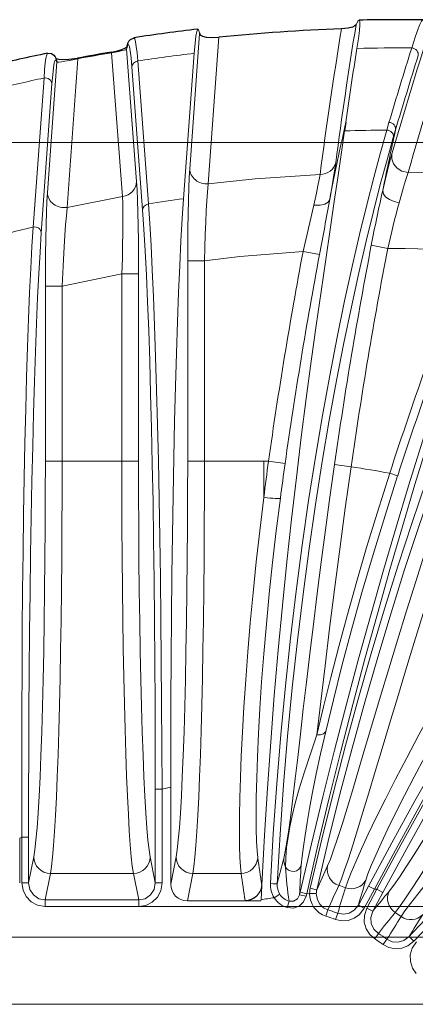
# Model space of a CAD drawing. Header units: millimetres. Extents: x 0 to 594, y 0 to 840.
# Tile 17 of 33: x 272 to 296, y 381 to 439. Entities that reach past the tile are written whole.
import ezdxf

# ---------------------------------------------------------------- set-up
doc = ezdxf.new("R2010")
doc.units = ezdxf.units.MM
doc.styles.add('Default', font='txt')
doc.dimstyles.new('ISO', dxfattribs={"dimtxt": 3.5, "dimasz": 4.375, "dimexe": 2.1, "dimexo": 1.05, "dimgap": 1.75, "dimtad": 1, "dimdsep": 46, "dimtxsty": 'Default', "dimblk": 'CLOSED', "dimcen": 0.09, "dimclrt": 13, "dimadec": 0, "dimazin": 0, "dimtfac": 0.4, "dimtdec": 3, "dimtofl": 0, "dimtmove": 0, "dimatfit": 3, "dimldrblk": 'CLOSED', "dimfxl": 0, "dimtolj": 1, "dimarcsym": 0})

# ---------------------------------------------------------------- blocks, each defined once
blk = doc.blocks.new('_CLOSED')
at = {"color": 0, "linetype": 'ByBlock', "lineweight": -2}
for p, q in [((-1, 0.166667), (0, 0)), ((-1, 0.166667), (-1, -0.166667)), ((0, 0), (-1, -0.166667)), ((0, 0), (-1, 0))]:
    blk.add_line(p, q, dxfattribs=at)
blk = doc.blocks.new('*D10')
at = {"color": 0, "linetype": 'Continuous', "lineweight": -2}
for p, q in [((277.761, 386.45), (494.884, 386.45)), ((492.784, 382.075), (492.784, 366.154)), ((277.761, 361.779), (494.884, 361.779))]:
    blk.add_line(p, q, dxfattribs=at)
at = {"layer": 'Defpoints', "color": 0}
for p in [(276.711, 386.45), (276.711, 361.779), (492.784, 361.779)]:
    blk.add_point(p, dxfattribs=at)
at = {"color": 0, "lineweight": -2, "xscale": 4.375, "yscale": 4.375, "zscale": 4.375}
for p, rotation in [((492.784, 386.45), 90.00000000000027), ((492.784, 361.779), 270.0000000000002)]:
    blk.add_blockref('_CLOSED', p, dxfattribs=dict(at, rotation=rotation))
at = {"color": 0, "lineweight": 0, "insert": (489.284, 374.114), "char_height": 3.5, "attachment_point": 5, "rotation": 90, "style": 'Default'}
blk.add_mtext('\\A1;24.7', dxfattribs=at)
blk = doc.blocks.new('*D11')
at = {"color": 0, "linetype": 'Continuous', "lineweight": -2}
for p, q in [((248.023, 380.614), (459.407, 380.614)), ((457.307, 376.239), (457.307, 371.989)), ((248.023, 367.614), (459.407, 367.614))]:
    blk.add_line(p, q, dxfattribs=at)
at = {"layer": 'Defpoints', "color": 0}
for p in [(246.973, 380.614), (246.973, 367.614), (457.307, 367.614)]:
    blk.add_point(p, dxfattribs=at)
at = {"color": 0, "lineweight": -2, "xscale": 4.375, "yscale": 4.375, "zscale": 4.375}
for p, rotation in [((457.307, 380.614), 90), ((457.307, 367.614), 270)]:
    blk.add_blockref('_CLOSED', p, dxfattribs=dict(at, rotation=rotation))
at = {"color": 0, "lineweight": 0, "insert": (453.807, 374.114), "char_height": 3.5, "attachment_point": 5, "rotation": 90, "style": 'Default'}
blk.add_mtext('\\A1;13', dxfattribs=at)
blk = doc.blocks.new('*D12')
at = {"color": 0, "linetype": 'Continuous', "lineweight": -2}
for p, q in [((248.023, 384.614), (477.145, 384.614)), ((475.045, 380.239), (475.045, 367.989)), ((248.023, 363.614), (477.145, 363.614))]:
    blk.add_line(p, q, dxfattribs=at)
at = {"layer": 'Defpoints', "color": 0}
for p in [(246.973, 384.614), (246.973, 363.614), (475.045, 363.614)]:
    blk.add_point(p, dxfattribs=at)
at = {"color": 0, "lineweight": -2, "xscale": 4.375, "yscale": 4.375, "zscale": 4.375}
for p, rotation in [((475.045, 384.614), 90), ((475.045, 363.614), 270)]:
    blk.add_blockref('_CLOSED', p, dxfattribs=dict(at, rotation=rotation))
at = {"color": 0, "lineweight": 0, "insert": (471.545, 374.114), "char_height": 3.5, "attachment_point": 5, "rotation": 90, "style": 'Default'}
blk.add_mtext('\\A1;21', dxfattribs=at)
blk = doc.blocks.new('*D14')
at = {"color": 0, "linetype": 'Continuous', "lineweight": -2}
for p, q in [((248.011, 432.071), (512.555, 432.071)), ((510.455, 320.533), (510.455, 427.696)), ((248.011, 316.158), (512.555, 316.158))]:
    blk.add_line(p, q, dxfattribs=at)
at = {"layer": 'Defpoints', "color": 0}
for p in [(246.961, 432.071), (510.455, 432.071), (246.961, 316.158)]:
    blk.add_point(p, dxfattribs=at)
at = {"color": 0, "lineweight": -2, "xscale": 4.375, "yscale": 4.375, "zscale": 4.375}
for p, rotation in [((510.455, 432.071), 90.00003193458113), ((510.455, 316.158), 270.0000319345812)]:
    blk.add_blockref('_CLOSED', p, dxfattribs=dict(at, rotation=rotation))
at = {"color": 0, "lineweight": 0, "insert": (506.955, 374.114), "char_height": 3.5, "attachment_point": 5, "rotation": 90.00003, "style": 'Default'}
blk.add_mtext('\\A1;115.9', dxfattribs=at)
blk = doc.blocks.new('b', base_point=(70.359, 265.815))
at = {"color": 0, "linetype": 'Continuous', "lineweight": 30}
for p, q in [((283.131, 438.621), (283.143, 438.561)), ((292.485, 439.103), (292.484, 439.101)), ((278.79, 437.71), (278.801, 437.768)), ((291.875, 433.295), (291.8, 432.765)), ((286.849, 387.718), (286.85, 387.745)), ((285.867, 386.785), (285.856, 386.785))]:
    blk.add_line(p, q, dxfattribs=at)
at = {"color": 0, "linetype": 'Continuous', "lineweight": 0}
for p, q in [((282.548, 430.501), (283.143, 438.561)), ((283.656, 429.602), (284.287, 438.356)), ((277.882, 437.431), (277.876, 437.468)), ((277.883, 437.431), (278.532, 428.841)), ((278.783, 437.635), (278.794, 437.693)), ((278.783, 437.635), (279.374, 429.734)), ((282.18, 428.715), (282.819, 437.399)), ((274.048, 429.083), (274.612, 436.874)), ((274.612, 436.874), (274.645, 436.874)), ((275.859, 437.07), (275.852, 437.107)), ((279.443, 436.939), (280.079, 428.402)), ((279.098, 436.58), (279.737, 428.044)), ((273.2, 427.024), (273.849, 435.922)), ((273.685, 426.672), (274.324, 435.567)), ((294.315, 432.814), (294.45, 433.27)), ((294.708, 432.367), (294.842, 432.822)), ((294.373, 425.743), (293.391, 425.932)), ((290.302, 425.384), (289.32, 425.569)), ((282.427, 413.052), (282.427, 425.006)), ((283.427, 425.006), (282.427, 425.006)), ((283.427, 413.052), (283.427, 425.006)), ((278.495, 413.052), (278.495, 424.229)), ((279.495, 424.229), (278.495, 424.229)), ((279.495, 413.052), (279.495, 424.229)), ((273.927, 413.052), (273.927, 423.485)), ((274.927, 423.485), (273.927, 423.485)), ((274.927, 413.052), (274.927, 423.485)), ((274.927, 413.052), (273.927, 413.052)), ((278.495, 413.052), (274.927, 413.052)), ((278.495, 413.052), (279.495, 413.052)), ((283.427, 413.052), (282.427, 413.052)), ((286.973, 413.052), (283.427, 413.052)), ((286.973, 413.052), (286.973, 410.882)), ((287.256, 413.051), (288.246, 412.911)), ((291.198, 412.843), (292.188, 412.702)), ((294.493, 412.319), (294.968, 412.164)), ((280.495, 393.451), (280.495, 387.863)), ((280.495, 393.451), (280.895, 393.451)), ((280.895, 393.451), (281.413, 393.577)), ((280.895, 393.451), (280.895, 387.863)), ((281.413, 387.794), (281.413, 393.577)), ((272.395, 390.541), (272.527, 390.6)), ((272.395, 390.541), (272.395, 387.863)), ((272.527, 387.863), (272.527, 390.6)), ((272.527, 390.6), (272.927, 390.6)), ((272.927, 387.863), (272.927, 390.6)), ((272.927, 387.863), (273.235, 389.417)), ((280.495, 387.863), (280.187, 389.417)), ((281.413, 387.794), (281.735, 389.417)), ((273.919, 386.843), (274.234, 388.432)), ((279.188, 388.432), (274.234, 388.432)), ((279.503, 386.843), (279.188, 388.432)), ((282.408, 386.785), (282.734, 388.432)), ((285.617, 388.432), (282.734, 388.432)), ((272.527, 387.863), (272.927, 387.863)), ((280.895, 387.863), (280.495, 387.863)), ((286.849, 387.718), (286.807, 386.859)), ((292.623, 386.542), (293.224, 387.671)), ((292.976, 386.355), (293.576, 387.483)), ((293.728, 387.486), (293.129, 386.361)), ((293.224, 387.671), (293.576, 387.483)), ((293.576, 387.483), (293.728, 387.486)), ((294.08, 387.298), (293.728, 387.486)), ((279.503, 386.843), (273.919, 386.843)), ((273.919, 386.45), (273.919, 386.843)), ((279.503, 386.45), (279.503, 386.843)), ((287.593, 386.978), (287.928, 387.19)), ((289.113, 387.15), (289.149, 387.308)), ((289.503, 387.062), (289.113, 387.15)), ((289.539, 387.219), (289.149, 387.308)), ((289.503, 387.062), (289.539, 387.219)), ((289.539, 387.219), (289.711, 387.237)), ((289.711, 387.237), (290.11, 387.231)), ((294.08, 387.298), (293.482, 386.174)), ((279.503, 386.45), (273.919, 386.45)), ((285.856, 386.785), (282.408, 386.785)), ((286.804, 386.785), (285.867, 386.785)), ((288.378, 386.387), (288.488, 386.765)), ((290.682, 385.879), (290.801, 386.254)), ((292.976, 386.355), (292.623, 386.542)), ((293.129, 386.361), (293.482, 386.174)), ((291.251, 385.684), (291.388, 386.053)), ((293.602, 384.517), (293.814, 384.849)), ((294.103, 384.18), (294.33, 384.502)), ((295.942, 384.382), (295.65, 384.654))]:
    blk.add_line(p, q, dxfattribs=at)
for points in [[(292.534, 437.689), (292.624, 438.286), (292.682, 438.757), (292.71, 439.097), (292.704, 439.305), (292.666, 439.379), (292.596, 439.318), (292.485, 439.103)], [(295.808, 437.714), (295.995, 438.303), (296.157, 438.769), (296.29, 439.108), (296.394, 439.316), (296.471, 439.393)], [(282.819, 437.399), (282.868, 437.982), (282.919, 438.417), (282.971, 438.702), (283.024, 438.832), (283.078, 438.806), (283.131, 438.621)], [(279.443, 436.939), (279.402, 437.418), (279.36, 437.799), (279.317, 438.079), (279.274, 438.254), (279.222, 438.326)], [(273.849, 435.922), (273.886, 436.42), (273.925, 436.819), (273.966, 437.117), (274.007, 437.31), (274.06, 437.4)], [(277.883, 437.431), (278.214, 437.492), (278.46, 437.543), (278.625, 437.581), (278.726, 437.61), (278.783, 437.635)], [(279.098, 436.58), (279.05, 437.136), (279.001, 437.548), (278.95, 437.813), (278.898, 437.926), (278.847, 437.889), (278.794, 437.693)], [(274.324, 435.567), (274.369, 436.112), (274.415, 436.531), (274.462, 436.821), (274.511, 436.979), (274.559, 437.002), (274.612, 436.874)], [(274.645, 436.874), (274.736, 436.878), (274.882, 436.895), (275.089, 436.927), (275.37, 436.975), (275.858, 437.07)], [(291.8, 432.765), (291.619, 431.499), (291.412, 430.093), (291.183, 428.552), (290.934, 426.882), (290.669, 425.088), (290.391, 423.176), (290.102, 421.153), (289.808, 419.023), (289.511, 416.796), (289.214, 414.476), (288.92, 412.072), (288.632, 409.59), (288.354, 407.039), (288.088, 404.426), (287.836, 401.759), (287.601, 399.046), (287.384, 396.296), (287.187, 393.516), (287.011, 390.714), (286.85, 387.745)], [(294.315, 432.814), (293.936, 431.48), (293.535, 429.991), (293.117, 428.354), (292.686, 426.574), (292.245, 424.658), (291.8, 422.612), (291.354, 420.443), (290.912, 418.159), (290.478, 415.767), (290.057, 413.275), (289.652, 410.693), (289.266, 408.028), (288.904, 405.289), (288.568, 402.486), (288.262, 399.628), (287.987, 396.725), (287.747, 393.786), (287.542, 390.822), (287.373, 387.824)], [(294.708, 432.367), (294.331, 431.045), (293.932, 429.572), (293.516, 427.95), (293.086, 426.188), (292.648, 424.29), (292.204, 422.264), (291.76, 420.116), (291.32, 417.854), (290.887, 415.485), (290.467, 413.018), (290.062, 410.461), (289.677, 407.822), (289.315, 405.109), (288.979, 402.333), (288.671, 399.503), (288.395, 396.627), (288.153, 393.717), (287.946, 390.781), (287.773, 387.796)], [(302.422, 432.291), (302.001, 431.029), (301.526, 429.625), (301.002, 428.085), (300.433, 426.415), (299.825, 424.619), (299.182, 422.704), (298.51, 420.677), (297.812, 418.544), (297.095, 416.312), (296.363, 413.988), (295.62, 411.579), (294.872, 409.094), (294.123, 406.539), (293.377, 403.922), (292.638, 401.251), (291.909, 398.534), (291.194, 395.779), (290.497, 392.995), (289.819, 390.189), (289.149, 387.308)], [(302.821, 432.5), (302.398, 431.229), (301.921, 429.815), (301.396, 428.265), (300.826, 426.582), (300.216, 424.774), (299.571, 422.846), (298.897, 420.805), (298.198, 418.657), (297.479, 416.409), (296.745, 414.07), (296.002, 411.644), (295.253, 409.142), (294.503, 406.569), (293.757, 403.934), (293.017, 401.245), (292.289, 398.51), (291.575, 395.737), (290.879, 392.934), (290.203, 390.109), (289.539, 387.219)], [(305.053, 432.293), (304.447, 431.058), (303.794, 429.682), (303.101, 428.17), (302.37, 426.527), (301.608, 424.758), (300.82, 422.87), (300.011, 420.868), (299.186, 418.759), (298.35, 416.548), (297.509, 414.243), (296.667, 411.851), (295.829, 409.379), (295, 406.834), (294.184, 404.223), (293.385, 401.555), (292.607, 398.837), (291.853, 396.077), (291.126, 393.284), (290.43, 390.465), (289.747, 387.54)], [(305.384, 431.779), (304.782, 430.556), (304.134, 429.194), (303.444, 427.697), (302.718, 426.07), (301.96, 424.319), (301.177, 422.449), (300.372, 420.467), (299.551, 418.378), (298.72, 416.189), (297.883, 413.907), (297.045, 411.539), (296.211, 409.091), (295.385, 406.57), (294.572, 403.985), (293.775, 401.343), (292.999, 398.651), (292.246, 395.918), (291.52, 393.152), (290.824, 390.36), (290.137, 387.448)], [(294.076, 429.209), (294.221, 429.832), (294.357, 430.392), (294.481, 430.878), (294.622, 431.389)], [(294.622, 431.389), (294.62, 431.087), (294.726, 430.794), (294.93, 430.545), (295.21, 430.367), (295.593, 430.274)], [(282.427, 425.006), (282.43, 425.971), (282.438, 426.912), (282.451, 427.805), (282.469, 428.627), (282.491, 429.358), (282.517, 429.978), (282.548, 430.501)], [(291.266, 430.865), (291.212, 430.485), (291.138, 430.02), (291.047, 429.478), (290.908, 428.677)], [(283.656, 429.602), (286.466, 429.897), (290.332, 430.164)], [(290.332, 430.164), (290.277, 429.859), (290.204, 429.487), (290.114, 429.055), (289.957, 428.33)], [(295.055, 428.464), (295.193, 428.962), (295.322, 429.411), (295.441, 429.804), (295.593, 430.274)], [(295.593, 430.274), (297.107, 430.252), (300.997, 430.085)], [(279.374, 429.734), (279.403, 429.252), (279.43, 428.639), (279.452, 427.912), (279.47, 427.091), (279.483, 426.198), (279.492, 425.255), (279.495, 424.229)], [(283.427, 425.006), (283.449, 425.8), (283.476, 426.574), (283.506, 427.31), (283.539, 427.99), (283.574, 428.596), (283.611, 429.115), (283.656, 429.602)], [(319.413, 429.466), (318.654, 428.358), (317.807, 427.129), (316.877, 425.786), (315.871, 424.331), (314.795, 422.769), (313.655, 421.106), (312.46, 419.347), (311.214, 417.497), (309.925, 415.561), (308.6, 413.545), (307.244, 411.455), (305.864, 409.296), (304.466, 407.075), (303.057, 404.796), (301.64, 402.467), (300.221, 400.092), (298.806, 397.678), (297.399, 395.231), (296.003, 392.755), (294.623, 390.257), (293.224, 387.671)], [(319.821, 429.568), (319.059, 428.452), (318.208, 427.215), (317.274, 425.861), (316.264, 424.395), (315.183, 422.823), (314.04, 421.147), (312.839, 419.375), (311.589, 417.512), (310.296, 415.562), (308.966, 413.531), (307.607, 411.426), (306.223, 409.252), (304.822, 407.014), (303.409, 404.719), (301.99, 402.373), (300.569, 399.982), (299.152, 397.551), (297.744, 395.086), (296.348, 392.593), (294.969, 390.078), (293.576, 387.483)], [(295.055, 428.464), (294.753, 428.539), (294.479, 428.66), (294.262, 428.814), (294.123, 428.988), (294.076, 429.209)], [(273.927, 423.485), (273.93, 424.464), (273.938, 425.42), (273.951, 426.328), (273.969, 427.167), (273.991, 427.914), (274.017, 428.551), (274.048, 429.083)], [(275.238, 428.197), (278.532, 428.841)], [(278.532, 428.841), (278.548, 428.446), (278.557, 427.943), (278.56, 427.348), (278.555, 426.675), (278.543, 425.942), (278.525, 425.167), (278.495, 424.229)], [(282.18, 428.715), (282.1, 427.535), (282.023, 426.203), (281.95, 424.727), (281.88, 423.113), (281.815, 421.368), (281.753, 419.5), (281.696, 417.519), (281.644, 415.434), (281.596, 413.253), (281.554, 410.988), (281.517, 408.647), (281.486, 406.242), (281.46, 403.783), (281.44, 401.28), (281.425, 398.746), (281.416, 396.19), (281.413, 393.577)], [(290.908, 428.677), (290.809, 428.517), (290.611, 428.397), (290.338, 428.331), (289.957, 428.33)], [(322.052, 428.937), (321.112, 427.887), (320.09, 426.715), (318.992, 425.426), (317.826, 424.021), (316.597, 422.508), (315.314, 420.889), (313.981, 419.17), (312.608, 417.355), (311.199, 415.451), (309.762, 413.461), (308.304, 411.391), (306.83, 409.248), (305.347, 407.036), (303.86, 404.762), (302.376, 402.43), (300.898, 400.048), (299.432, 397.621), (297.984, 395.154), (296.555, 392.654), (295.152, 390.127), (293.728, 387.486)], [(274.927, 423.485), (274.964, 424.296), (275.005, 425.088), (275.048, 425.842), (275.094, 426.54), (275.14, 427.165), (275.185, 427.701), (275.238, 428.197)], [(279.737, 428.044), (279.816, 426.895), (279.892, 425.595), (279.964, 424.15), (280.034, 422.567), (280.099, 420.854), (280.16, 419.018), (280.216, 417.068), (280.268, 415.014), (280.315, 412.865), (280.357, 410.631), (280.393, 408.322), (280.424, 405.949), (280.45, 403.523), (280.469, 401.054), (280.484, 398.553), (280.492, 396.031), (280.495, 393.451)], [(280.079, 428.402), (280.16, 427.241), (280.237, 425.927), (280.312, 424.466), (280.383, 422.866), (280.45, 421.134), (280.514, 419.278), (280.573, 417.307), (280.628, 415.231), (280.678, 413.059), (280.723, 410.801), (280.763, 408.467), (280.798, 406.069), (280.828, 403.616), (280.852, 401.121), (280.872, 398.594), (280.886, 396.046), (280.895, 393.451)], [(322.262, 428.341), (321.329, 427.302), (320.314, 426.142), (319.224, 424.866), (318.065, 423.476), (316.845, 421.978), (315.57, 420.376), (314.247, 418.675), (312.882, 416.879), (311.482, 414.994), (310.054, 413.024), (308.605, 410.976), (307.139, 408.855), (305.664, 406.666), (304.185, 404.414), (302.707, 402.106), (301.236, 399.748), (299.777, 397.345), (298.333, 394.903), (296.909, 392.428), (295.509, 389.925), (294.08, 387.298)], [(273.2, 427.024), (273.126, 425.862), (273.055, 424.558), (272.987, 423.119), (272.922, 421.551), (272.862, 419.862), (272.806, 418.058), (272.754, 416.15), (272.707, 414.144), (272.665, 412.05), (272.628, 409.876), (272.597, 407.633), (272.57, 405.328), (272.549, 402.972), (272.533, 400.573), (272.523, 398.141), (272.519, 395.684), (272.52, 393.212), (272.527, 390.6)], [(273.685, 426.672), (273.609, 425.522), (273.536, 424.231), (273.466, 422.807), (273.4, 421.255), (273.337, 419.583), (273.278, 417.799), (273.223, 415.91), (273.172, 413.925), (273.126, 411.852), (273.085, 409.701), (273.048, 407.48), (273.016, 405.199), (272.989, 402.866), (272.967, 400.491), (272.949, 398.082), (272.937, 395.649), (272.93, 393.2), (272.927, 390.6)], [(294.373, 425.743), (295.411, 425.744), (299.218, 425.645)], [(283.427, 425.006), (285.551, 425.255), (289.32, 425.569)], [(274.927, 423.485), (278.495, 424.229)], [(273.235, 389.417), (273.302, 389.839), (273.368, 390.416), (273.432, 391.147), (273.493, 392.025), (273.552, 393.044), (273.608, 394.198), (273.66, 395.48), (273.708, 396.879), (273.753, 398.388), (273.792, 399.995), (273.827, 401.691), (273.858, 403.463), (273.882, 405.299), (273.902, 407.188), (273.916, 409.117), (273.924, 411.071), (273.927, 413.052)], [(274.234, 388.432), (274.298, 388.842), (274.36, 389.396), (274.42, 390.091), (274.479, 390.924), (274.535, 391.89), (274.588, 392.982), (274.639, 394.194), (274.686, 395.519), (274.73, 396.948), (274.77, 398.475), (274.805, 400.088), (274.837, 401.779), (274.864, 403.537), (274.886, 405.353), (274.904, 407.214), (274.916, 409.111), (274.924, 411.031), (274.927, 413.052)], [(278.495, 413.052), (278.498, 411.12), (278.505, 409.199), (278.518, 407.302), (278.535, 405.438), (278.557, 403.621), (278.584, 401.859), (278.615, 400.165), (278.651, 398.548), (278.69, 397.017), (278.734, 395.583), (278.781, 394.253), (278.831, 393.035), (278.885, 391.938), (278.941, 390.966), (278.999, 390.127), (279.06, 389.425), (279.122, 388.864), (279.188, 388.432)], [(279.495, 413.052), (279.498, 411.084), (279.506, 409.129), (279.52, 407.201), (279.54, 405.312), (279.564, 403.475), (279.594, 401.702), (279.629, 400.006), (279.669, 398.398), (279.713, 396.889), (279.762, 395.488), (279.814, 394.206), (279.87, 393.051), (279.928, 392.031), (279.99, 391.152), (280.054, 390.421), (280.12, 389.842), (280.187, 389.417)], [(281.735, 389.417), (281.802, 389.839), (281.868, 390.416), (281.932, 391.147), (281.993, 392.025), (282.052, 393.044), (282.108, 394.198), (282.16, 395.48), (282.208, 396.879), (282.253, 398.388), (282.292, 399.995), (282.327, 401.691), (282.358, 403.463), (282.382, 405.299), (282.402, 407.188), (282.416, 409.117), (282.424, 411.071), (282.427, 413.052)], [(282.734, 388.432), (282.798, 388.842), (282.86, 389.396), (282.92, 390.091), (282.979, 390.924), (283.035, 391.89), (283.088, 392.982), (283.139, 394.194), (283.186, 395.519), (283.23, 396.948), (283.27, 398.475), (283.305, 400.088), (283.337, 401.779), (283.364, 403.537), (283.386, 405.353), (283.404, 407.214), (283.416, 409.111), (283.424, 411.031), (283.427, 413.052)], [(291.198, 412.843), (290.923, 410.886), (290.658, 408.942), (290.404, 407.022), (290.162, 405.141), (289.934, 403.311), (289.72, 401.545), (289.519, 399.854), (289.331, 398.251), (289.157, 396.746), (288.996, 395.349), (288.846, 394.071), (288.708, 392.919), (288.58, 391.903), (288.462, 391.029), (288.354, 390.304), (288.254, 389.732), (288.163, 389.316)], [(292.188, 412.702), (291.842, 410.23), (291.511, 407.781), (291.198, 405.381), (290.904, 403.052), (290.631, 400.818), (290.378, 398.703), (290.143, 396.708)], [(290.143, 396.708), (290.535, 398.371), (290.971, 400.133), (291.449, 401.98), (291.968, 403.898), (292.523, 405.873), (293.114, 407.888), (293.735, 409.93), (294.493, 412.319)], [(290.671, 396.9), (291.128, 398.803), (291.642, 400.834), (292.212, 402.973), (292.833, 405.196), (293.502, 407.48), (294.213, 409.802), (294.968, 412.164)], [(297.86, 411.521), (297.249, 409.642), (296.65, 407.772), (296.067, 405.926), (295.503, 404.116), (294.96, 402.353), (294.442, 400.651), (293.951, 399.021), (293.488, 397.474), (293.055, 396.022), (292.653, 394.675), (292.284, 393.442), (291.947, 392.332), (291.645, 391.354), (291.377, 390.514), (291.144, 389.818), (290.947, 389.272), (290.785, 388.878)], [(298.81, 411.21), (298.213, 409.372), (297.626, 407.542), (297.053, 405.733), (296.496, 403.954), (295.959, 402.218), (295.443, 400.533), (294.951, 398.912), (294.484, 397.363), (294.043, 395.897), (293.631, 394.523), (293.248, 393.249), (292.895, 392.083), (292.573, 391.034), (292.284, 390.107), (292.026, 389.308), (291.802, 388.642), (291.612, 388.115), (291.45, 387.714)], [(285.617, 388.432), (285.577, 388.839), (285.546, 389.389), (285.526, 390.078), (285.517, 390.904), (285.522, 391.861), (285.541, 392.943), (285.576, 394.144), (285.627, 395.457), (285.696, 396.873), (285.784, 398.384), (285.891, 399.981), (286.018, 401.654), (286.165, 403.393), (286.334, 405.186), (286.523, 407.024), (286.732, 408.894), (286.973, 410.882)], [(286.615, 389.361), (286.572, 389.78), (286.54, 390.354), (286.52, 391.08), (286.515, 391.952), (286.524, 392.965), (286.55, 394.112), (286.594, 395.384), (286.657, 396.775), (286.74, 398.272), (286.846, 399.867), (286.974, 401.548), (287.125, 403.303), (287.3, 405.121), (287.498, 406.988), (287.718, 408.892), (287.963, 410.836)], [(291.85, 387.576), (291.985, 387.965), (292.189, 388.484), (292.463, 389.129), (292.805, 389.896), (293.216, 390.78), (293.693, 391.773), (294.235, 392.869), (294.841, 394.061), (295.507, 395.339), (296.231, 396.696), (297.01, 398.122), (297.841, 399.608), (298.718, 401.143), (299.639, 402.719), (300.598, 404.325), (301.59, 405.95), (302.609, 407.586), (303.689, 409.282)], [(293.066, 388.029), (293.194, 388.401), (293.39, 388.896), (293.655, 389.511), (293.987, 390.242), (294.385, 391.083), (294.847, 392.028), (295.373, 393.072), (295.96, 394.206), (296.605, 395.423), (297.306, 396.714), (298.059, 398.072), (298.862, 399.486), (299.71, 400.948), (300.598, 402.448), (301.523, 403.978), (302.48, 405.526), (303.462, 407.085), (304.526, 408.737)], [(307.173, 407.427), (306.096, 405.77), (305.034, 404.119), (303.993, 402.487), (302.979, 400.884), (301.999, 399.322), (301.058, 397.812), (300.161, 396.365), (299.314, 394.991), (298.52, 393.7), (297.783, 392.503), (297.107, 391.408), (296.495, 390.423), (295.95, 389.556), (295.474, 388.814), (295.068, 388.202), (294.736, 387.725), (294.478, 387.387)], [(308.01, 406.88), (306.957, 405.26), (305.917, 403.645), (304.895, 402.045), (303.897, 400.471), (302.928, 398.933), (301.994, 397.439), (301.099, 396.001), (300.247, 394.626), (299.442, 393.323), (298.688, 392.103), (297.989, 390.971), (297.346, 389.937), (296.763, 389.006), (296.243, 388.186), (295.788, 387.481), (295.399, 386.896), (295.079, 386.436), (294.819, 386.091)], [(295.171, 385.853), (295.401, 386.194), (295.733, 386.642), (296.164, 387.194), (296.694, 387.847), (297.319, 388.594), (298.037, 389.43), (298.845, 390.348), (299.738, 391.343), (300.712, 392.405), (301.763, 393.528), (302.885, 394.704), (304.071, 395.924), (305.317, 397.18), (306.614, 398.463), (307.956, 399.766), (309.335, 401.08), (310.743, 402.396), (312.224, 403.754)], [(290.671, 396.9), (290.369, 395.573), (290.108, 394.366), (289.887, 393.278), (289.704, 392.313), (289.556, 391.465), (289.436, 390.718), (289.336, 390.04), (289.256, 389.438), (289.204, 388.921)], [(290.143, 396.708), (290.361, 396.699), (290.545, 396.755), (290.671, 396.9)], [(290.143, 396.708), (289.734, 395.513), (289.385, 394.434), (289.093, 393.471), (288.855, 392.62), (288.669, 391.873), (288.528, 391.212), (288.422, 390.594), (288.338, 389.971), (288.284, 389.373), (288.275, 388.811)], [(272.527, 387.863), (272.593, 387.432), (272.785, 387.043), (273.084, 386.732), (273.463, 386.528), (273.919, 386.45)], [(272.927, 387.863), (273.002, 387.471), (273.216, 387.141), (273.538, 386.92), (273.919, 386.843)], [(279.503, 386.843), (279.884, 386.92), (280.206, 387.141), (280.42, 387.471), (280.495, 387.863)], [(279.503, 386.45), (279.927, 386.517), (280.31, 386.711), (280.617, 387.015), (280.818, 387.399), (280.895, 387.863)], [(288.378, 386.387), (288.74, 386.359), (289.083, 386.479), (289.35, 386.724), (289.503, 387.062)], [(288.488, 386.765), (288.755, 386.763), (288.984, 386.904), (289.113, 387.15)], [(290.801, 386.254), (290.537, 386.384), (290.323, 386.586), (290.178, 386.843), (290.11, 387.231)], [(291.251, 385.684), (291.63, 385.602), (292.016, 385.628), (292.38, 385.759), (292.695, 385.985), (292.976, 386.355)], [(291.388, 386.053), (291.731, 385.992), (292.074, 386.056), (292.376, 386.234), (292.623, 386.542)], [(293.602, 384.517), (293.296, 384.782), (293.08, 385.125), (292.973, 385.516), (292.98, 385.921), (293.129, 386.361)], [(293.814, 384.849), (293.548, 385.099), (293.392, 385.43), (293.365, 385.796), (293.482, 386.174)], [(294.33, 384.502), (294.646, 384.354), (294.994, 384.326), (295.331, 384.42), (295.65, 384.654)], [(294.103, 384.18), (294.447, 384.003), (294.827, 383.928), (295.213, 383.961), (295.575, 384.097), (295.942, 384.382)], [(296.071, 382.444), (295.844, 382.78), (295.725, 383.167), (295.722, 383.572), (295.834, 383.961), (296.091, 384.348)]]:
    blk.add_lwpolyline(points, dxfattribs=at)
at = {"color": 0, "linetype": 'Continuous', "lineweight": 30}
for points in [[(292.484, 439.102), (292.417, 439.028), (292.271, 438.956), (292.017, 438.892), (291.611, 438.852)], [(278.801, 437.768), (278.816, 437.842), (278.833, 437.912), (278.853, 437.979), (278.879, 438.048), (278.923, 438.129), (279.013, 438.231), (279.222, 438.326)], [(283.143, 438.561), (283.195, 438.485), (283.319, 438.42), (283.523, 438.369), (283.827, 438.339), (284.287, 438.356)], [(274.06, 437.4), (274.288, 437.383), (274.444, 437.283), (274.518, 437.186), (274.555, 437.11), (274.58, 437.043), (274.6, 436.971)], [(277.876, 437.468), (278.228, 437.543), (278.497, 437.626), (278.678, 437.701), (278.802, 437.774)], [(274.566, 437.084), (274.719, 437.051), (274.971, 437.031), (275.334, 437.04), (275.852, 437.107)]]:
    blk.add_lwpolyline(points, dxfattribs=at)
for centre, radius, start, end in [((294.958, 335.296), 104.108, 89.16729, 91.26322), ((294.68, 337.927), 101.582, 96.57992, 98.75319), ((294.939, 335.367), 103.538, 91.84185, 95.90487), ((292.133, 348.838), 90.388, 101.53439, 103.72541), ((295.549, 332.509), 106.436, 99.55754, 100.66455)]:
    blk.add_arc(centre, radius, start, end, dxfattribs=at)
at = {"color": 0, "linetype": 'Continuous', "lineweight": 0}
for centre, radius, start, end in [((567.491, 393.79), 279.536, 170.72329, 172.52324), ((567.639, 394.197), 278.794, 170.73091, 172.44239), ((561.847, 353.94), 278.222, 162.23417, 163.83705), ((560.73, 354.061), 275.873, 162.11114, 163.96292), ((295.549, 332.51), 106.398, 99.55751, 100.66473), ((294.653, 338.127), 99.975, 96.79825, 98.75097), ((567.563, 394.16), 278.453, 171.00628, 171.92057), ((294.96, 334.842), 102.876, 89.52786, 91.35123), ((562.144, 353.893), 279.214, 162.53018, 163.48388), ((274.258, 436.813), 0.392, 8.96363, 33.99803), ((274.222, 436.875), 0.39, 359.84442, 14.34927), ((9960.815, -244.493), 9708.909, 175.9745384, 176.0270323), ((561.586, 353.992), 278.148, 162.58057, 163.53626), ((291.848, 350.067), 87.721, 101.84027, 103.80825), ((564.922, 373.712), 279.473, 167.69018, 168.65754), ((294.954, 334.931), 97.885, 90.37416, 91.84657), ((564.922, 373.712), 276.473, 167.65493, 168.42036), ((391.497, 407.129), 99.891, 167.23028, 169.15058), ((294.788, 336.903), 92.674, 97.81908, 99.13202), ((-54.379, 490.487), 350.775, 349.30411, 349.85094), ((93.676, 472.161), 201.115, 346.60485, 347.41214), ((368.686, 408.558), 76.275, 164.87174, 166.97918), ((294.034, 340.55), 88.948, 103.54554, 104.64483), ((564.918, 373.713), 276.502, 169.11405, 171.86428), ((564.918, 373.713), 275.503, 169.11405, 171.86428), ((560.628, 325.449), 279.954, 159.02877, 161.92264), ((564.918, 373.713), 280.434, 169.34388, 171.93612), ((564.918, 373.713), 279.435, 169.34388, 171.93612), ((560.628, 325.449), 279.454, 159.02877, 161.92264), ((286.973, 374.114), 38.938, 89.58224, 90), ((490.279, 385.379), 204.9, 172.2383, 172.85011), ((485.326, 384.989), 199.049, 171.93598, 172.53885), ((286.973, 374.114), 38.938, 78.86455, 82.30295), ((583.577, 431.762), 299.974, 188.12588, 188.43771), ((561.194, 318.493), 282.068, 165.45831, 165.77699), ((305.491, 389.571), 17.233, 182.52782, 189.3698), ((332.521, 385.805), 43.428, 175.88477, 178.22483), ((547.372, 271.715), 282.071, 155.45747, 155.77639), ((583.542, 430.761), 300.917, 188.08641, 188.39834), ((579.99, 301.592), 299.661, 163.2347, 163.53146), ((288.822, 387.749), 1.451, 177.05677, 212.1172), ((288.808, 387.738), 1.037, 176.7678, 211.88755), ((291.169, 387.217), 1.459, 167.21138, 179.21746), ((291.158, 387.211), 1.048, 166.92802, 178.90418), ((499.882, 294.137), 228.475, 155.82192, 156.22264), ((668.131, 272.513), 393.48, 162.99683, 163.22855), ((286.973, 374.114), 14.318, 70.08234, 71.77752), ((499.629, 195.13), 278.437, 136.25945, 137.10389), ((564.922, 373.712), 278.425, 177.29366, 177.30879), ((294.797, 336.845), 50.647, 98.17732, 99.07607), ((288.766, 387.72), 1.389, 212.31281, 253.76303), ((288.765, 387.712), 0.986, 211.89885, 253.67906), ((291.107, 387.209), 1.397, 178.84973, 252.27483), ((512.011, 207.787), 282.093, 140.4562, 140.77512), ((499.629, 195.13), 278.037, 136.25945, 137.10389), ((285.899, 386.82), 0.0473, 191.24859, 227.75375), ((286.973, 374.114), 12.729, 69.70367, 72.49878), ((286.973, 374.114), 12.335, 69.70367, 72.49878), ((471.982, 241.704), 228.548, 140.82022, 141.22079), ((629.173, 177.103), 393.871, 147.99482, 148.22631), ((286.973, 374.114), 14.318, 55.06886, 56.7693), ((551.273, 228.194), 299.705, 148.23348, 148.53019), ((286.973, 374.114), 12.335, 54.68878, 57.48974), ((286.973, 374.114), 12.729, 54.68878, 57.48974)]:
    blk.add_arc(centre, radius, start, end, dxfattribs=at)
for centre, major_axis, ratio, start_param, end_param in [((279.183, 437.635), (-0.393, 0.075), 0.982935, 6.20829, 6.474063), ((279.194, 437.693), (-0.393, 0.075), 0.982936, 6.282482, 6.474069), ((279.498, 436.58), (0.399, 0.03), 0.90582, 1.640993, 3.059123), ((294.317, 432.451), (0.384, -0.113), 0.899079, 0.079793, 1.834802), ((290.288, 431.069), (0.991, -0.132), 0.90362, 4.87606, 6.201659), ((278.374, 429.734), (0.997, 0.075), 0.905495, 4.803419, 6.200851), ((280.137, 428.044), (0.399, 0.03), 0.905725, 1.647536, 3.059163), ((273.285, 426.672), (0.399, -0.029), 0.898234, 0.079488, 1.849), ((282.414, 387.801), (0.197, 0.997), 0.984226, 1.769364, 3.3341), ((285.867, 387.77), (0.71, 0.704), 0.970545, 3.946512, 5.434728)]:
    blk.add_ellipse(centre, major_axis=major_axis, ratio=ratio, start_param=start_param, end_param=end_param, dxfattribs=at)
at = {"color": 0, "linetype": 'Continuous', "lineweight": 0, "extrusion": (0, 0, -1)}
for centre, major_axis, ratio, start_param, end_param in [((295.805, 437.352), (-0.382, 0.12), 0.898891, 1.303549, 3.061853), ((273.924, 435.567), (-0.399, 0.029), 0.899644, 1.316817, 3.061577), ((294.451, 432.907), (-0.384, 0.113), 0.899063, 1.306516, 3.061807), ((283.548, 430.501), (-0.997, 0.073), 0.903223, 4.537495, 6.201777), ((275.048, 429.083), (-0.997, 0.072), 0.899517, 4.456057, 6.203218), ((286.973, 410.969), (-0.992, 0.13), 0.086089, 3.176632, 4.701114), ((274.234, 389.417), (-0.981, 0.194), 0.984226, 4.519881, 6.084617), ((279.188, 389.417), (-0.981, -0.194), 0.984226, 3.340161, 4.904897), ((282.734, 389.417), (-0.981, 0.194), 0.984226, 4.519881, 6.084617), ((285.617, 389.417), (-0.99, -0.141), 0.984508, 3.341904, 4.851362), ((289.16, 389.26), (-0.968, 0.252), 0.984623, 5.551598, 6.081986), ((288.718, 389.035), (-0.499, 0.038), 0.975229, 3.299975, 5.727424), ((291.758, 388.65), (-0.909, 0.416), 0.984623, 4.603081, 6.081985), ((292.186, 388.502), (-0.957, 0.289), 0.984764, 3.343587, 4.765881), ((285.852, 387.796), (-0.989, -0.146), 0.984484, 3.369355, 4.856707), ((287.374, 387.817), (-0.399, 0.021), 0.017039, 1.567413, 3.106648), ((289.747, 387.538), (-0.39, 0.089), 0.005645, 1.568894, 3.106652), ((295.359, 386.915), (-0.771, 0.637), 0.984624, 4.603201, 6.081983), ((295.735, 386.66), (-0.85, 0.527), 0.984764, 3.343585, 4.766092)]:
    blk.add_ellipse(centre, major_axis=major_axis, ratio=ratio, start_param=start_param, end_param=end_param, dxfattribs=at)
at = {"color": 0, "linetype": 'Continuous', "lineweight": 0}
for base, p1, p2, angle, override, picture, middle in [((510.455, 432.071), (246.961, 316.158), (246.961, 432.071), 90.00003, {"dimdec": 1, "dimpost": '<>', "dimclrt": 0, "dimtmove": 0}, '*D14', (510.455, 374.114)), ((492.784, 361.779), (276.711, 386.45), (276.711, 361.779), 270, {"dimjust": 0, "dimdec": 1, "dimpost": '<>', "dimse1": 0, "dimse2": 0, "dimclrt": 0, "dimtmove": 0}, '*D10', (492.784, 374.114)), ((475.045, 363.614), (246.973, 384.614), (246.973, 363.614), 270, {"dimjust": 0, "dimdec": 1, "dimpost": '<>', "dimse1": 0, "dimse2": 0, "dimclrt": 0, "dimtmove": 0}, '*D12', (475.045, 374.114)), ((457.307, 367.614), (246.973, 380.614), (246.973, 367.614), 270, {"dimjust": 0, "dimdec": 1, "dimpost": '<>', "dimse1": 0, "dimse2": 0, "dimclrt": 0, "dimtmove": 0}, '*D11', (457.307, 374.114))]:
    dim = blk.add_linear_dim(base=base, p1=p1, p2=p2, angle=angle, dimstyle='ISO', override=override, dxfattribs=at)
    dim.commit()
    dim.dimension.update_dxf_attribs({"geometry": picture, "text_midpoint": middle, "dimtype": 161})

msp = doc.modelspace()

# ---------------------------------------------------------------- block references
at = {"color": 72, "linetype": 'Continuous', "lineweight": 0}
msp.add_blockref('b', (70.359, 265.815), dxfattribs=at)

doc.saveas('drawing.dxf')
